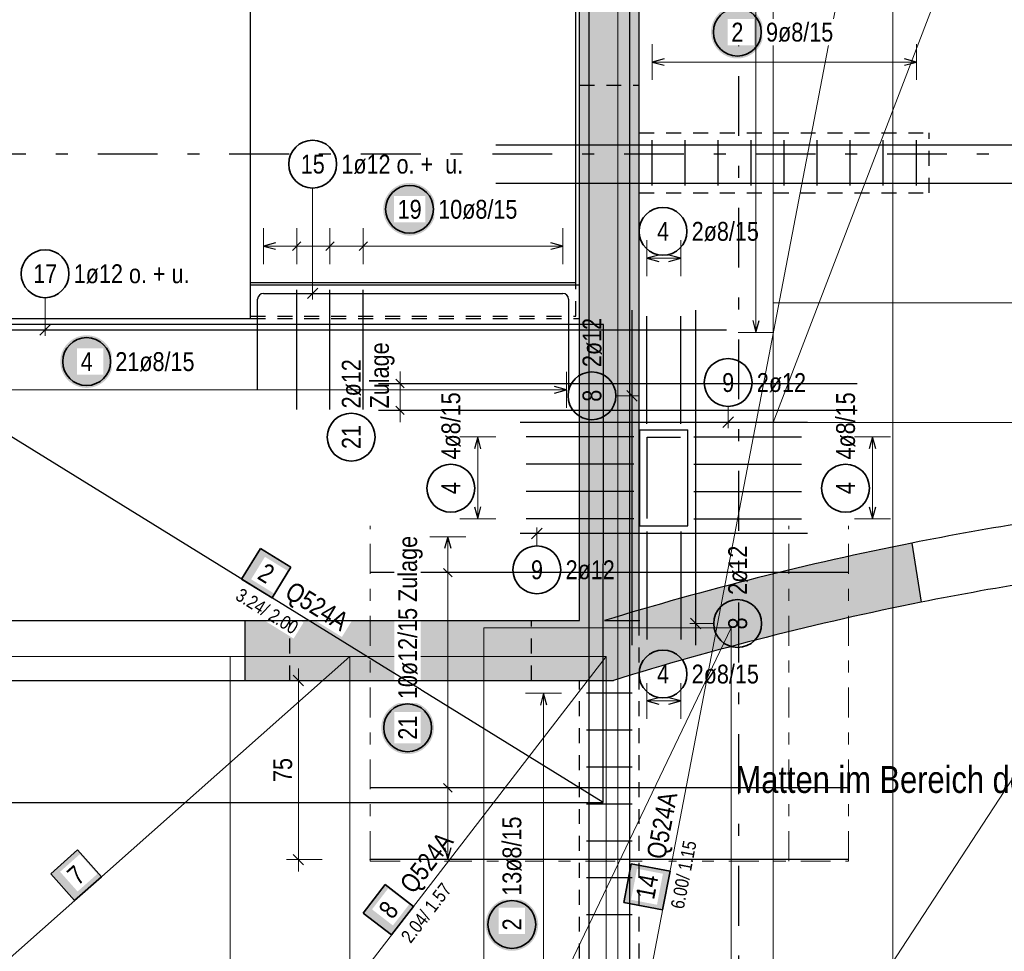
# Model space of a CAD drawing. Header units: millimetres. Extents: x -434 to 93, y -20 to 74.
# Tile 9 of 26: x 17 to 25, y 19 to 27. Entities that reach past the tile are written whole.
import ezdxf

# ---------------------------------------------------------------- set-up
doc = ezdxf.new("R2010")
doc.units = ezdxf.units.MM
for name, pattern in [('DASHDOT', [1, 0.5, -0.25, 0, -0.25]), ('DASHDOTX2', [2, 1, -0.5, 0, -0.5]), ('HIDDEN', [0.375, 0.25, -0.125])]:
    doc.linetypes.add(name, pattern=pattern)
doc.layers.add('Achsen', color=7, linetype='Continuous', lineweight=20)
doc.styles.add('Arial Narrow', font='ARIALN.TTF')
doc.dimstyles.new('Arch_Strakon_dimstyle', dxfattribs={"dimtxt": 15.75, "dimasz": 1, "dimexe": 1.25, "dimexo": 0.0625, "dimgap": 1, "dimtad": 0, "dimdec": 5, "dimzin": 12, "dimdsep": 46, "dimtxsty": 'Arial Narrow', "dimblk": 'Arrowhead_Tick', "dimsah": 1, "dimcen": 0, "dimse1": 1, "dimse2": 1, "dimclrd": 6, "dimclrt": 2, "dimazin": 0, "dimtfac": 1, "dimtdec": 4, "dimtmove": 0, "dimatfit": 3, "dimldrblk": 'NONE', "dimfxl": 1, "dimtvp": 1, "dimtolj": 1, "dimtzin": 0, "dimlwd": 13, "dimarcsym": 2})

# ---------------------------------------------------------------- blocks, each defined once
blk = doc.blocks.new('Arrowhead_Tick')
at = {"color": 0, "linetype": 'Continuous', "lineweight": -2, "ltscale": 0.5}
for p, q in [((0, 20), (0, -10)), ((-1, 0), (0, 0)), ((10, 0), (0, 0))]:
    blk.add_line(p, q, dxfattribs=at)
at = {"color": 2, "linetype": 'Continuous', "lineweight": 35, "ltscale": 0.5}
blk.add_line((4.42, 4.42), (-4.42, -4.42), dxfattribs=at)
blk = doc.blocks.new('*D11')
at = {"color": 6, "linetype": 'Continuous', "lineweight": 13}
blk.add_line((19.5, 19.7441), (19.5, 21.2221), dxfattribs=at)
at = {"layer": 'Defpoints', "color": 0}
for p in [(19.4299, 21.2321), (19.5, 21.2321), (20.0998, 19.7341)]:
    blk.add_point(p, dxfattribs=at)
at = {"color": 6, "lineweight": 13, "xscale": 0.01, "yscale": 0.01, "zscale": 0.01}
for p, rotation in [((19.5, 21.2321), 90), ((19.5, 19.7341), 270)]:
    blk.add_blockref('Arrowhead_Tick', p, dxfattribs=dict(at, rotation=rotation))
at = {"color": 2, "lineweight": 35, "insert": (19.3699, 20.4831), "char_height": 0.1575, "attachment_point": 5, "rotation": 90, "style": 'Arial Narrow'}
blk.add_mtext('\\A1;75', dxfattribs=at)
blk = doc.blocks.new('_None')

msp = doc.modelspace()

# ---------------------------------------------------------------- hatches: boundary and pattern name
at = {"lineweight": 13, "true_color": 0xd7ffd7}
for points in [[(22.349942, 35.386803), (22.349942, 21.732121), (21.849942, 21.732121), (21.849942, 35.386803)], [(24.628067, 22.379249), (24.706826, 21.88511), (24.644847, 21.872648), (24.582898, 21.860034), (24.520981, 21.847269), (24.459095, 21.834352), (24.397241, 21.821283), (24.335419, 21.808064), (24.273629, 21.794693), (24.211873, 21.781171), (24.15015, 21.767498), (24.08846, 21.753674), (24.026804, 21.739699), (23.965183, 21.725573), (23.903596, 21.711297), (23.842045, 21.69687), (23.780529, 21.682292), (23.719049, 21.667564), (23.657605, 21.652685), (23.596198, 21.637657), (23.534828, 21.622478), (23.473495, 21.607148), (23.4122, 21.591669), (23.350942, 21.57604), (23.289724, 21.560261), (23.228544, 21.544332), (23.167403, 21.528254), (23.106302, 21.512026), (23.04524, 21.495649), (22.984219, 21.479122), (22.923238, 21.462446), (22.862299, 21.445621), (22.801401, 21.428646), (22.740544, 21.411523), (22.67973, 21.394251), (22.618958, 21.37683), (22.558229, 21.359261), (22.497543, 21.341543), (22.4369, 21.323676), (22.376302, 21.305662), (22.315748, 21.287499), (22.255238, 21.269187), (22.194773, 21.250728), (22.134354, 21.232121), (22.059164, 21.732121), (22.120996, 21.750968), (22.182875, 21.769663), (22.244799, 21.788207), (22.306768, 21.806598), (22.368782, 21.824837), (22.430841, 21.842924), (22.492944, 21.860858), (22.555091, 21.87864), (22.617282, 21.896269), (22.679515, 21.913746), (22.741791, 21.93107), (22.80411, 21.94824), (22.866471, 21.965258), (22.928873, 21.982123), (22.991316, 21.998835), (23.0538, 22.015393), (23.116325, 22.031798), (23.178889, 22.048049), (23.241493, 22.064147), (23.304137, 22.080091), (23.36682, 22.095881), (23.429541, 22.111518), (23.4923, 22.127), (23.555097, 22.142328), (23.617932, 22.157503), (23.680804, 22.172522), (23.743712, 22.187388), (23.806657, 22.202099), (23.869637, 22.216655), (23.932653, 22.231057), (23.995704, 22.245305), (24.05879, 22.259397), (24.121911, 22.273334), (24.185065, 22.287117), (24.248253, 22.300744), (24.311475, 22.314217), (24.374729, 22.327534), (24.438015, 22.340696), (24.501334, 22.353702), (24.564685, 22.366553)], [(22.059164, 21.732121), (22.134354, 21.232121), (19.054949, 21.232121), (19.054949, 21.732121)]]:
    msp.add_hatch(color=254, dxfattribs=at).paths.add_polyline_path(points)
at = {"lineweight": 25, "true_color": 0xffffff}
for points in [[(23.39023, 26.65), (23.390096, 26.657678), (23.389694, 26.665346), (23.389025, 26.672996), (23.388089, 26.680618), (23.386888, 26.688203), (23.385423, 26.695741), (23.383695, 26.703223), (23.381708, 26.71064), (23.379463, 26.717984), (23.376963, 26.725244), (23.374211, 26.732413), (23.37121, 26.739482), (23.367965, 26.746442), (23.364479, 26.753284), (23.360756, 26.76), (23.356801, 26.766582), (23.352619, 26.773022), (23.348214, 26.779313), (23.343593, 26.785446), (23.33876, 26.791413), (23.333722, 26.797209), (23.328485, 26.802825), (23.323055, 26.808255), (23.317439, 26.813492), (23.311644, 26.81853), (23.305676, 26.823362), (23.299543, 26.827984), (23.293253, 26.832388), (23.286813, 26.836571), (23.28023, 26.840526), (23.273514, 26.844248), (23.266672, 26.847735), (23.259712, 26.85098), (23.252644, 26.85398), (23.245475, 26.856732), (23.238214, 26.859232), (23.230871, 26.861478), (23.223453, 26.863465), (23.215971, 26.865192), (23.208433, 26.866658), (23.200848, 26.867859), (23.193227, 26.868795), (23.185577, 26.869464), (23.177908, 26.869866), (23.17023, 26.87), (23.162552, 26.869866), (23.154884, 26.869464), (23.147234, 26.868795), (23.139612, 26.867859), (23.132028, 26.866658), (23.12449, 26.865192), (23.117008, 26.863465), (23.10959, 26.861478), (23.102247, 26.859232), (23.094986, 26.856732), (23.087817, 26.85398), (23.080748, 26.85098), (23.073789, 26.847735), (23.066947, 26.844248), (23.06023, 26.840526), (23.053648, 26.836571), (23.047208, 26.832388), (23.040918, 26.827984), (23.034785, 26.823362), (23.028817, 26.81853), (23.023022, 26.813492), (23.017406, 26.808255), (23.011976, 26.802825), (23.006739, 26.797209), (23.001701, 26.791413), (22.996868, 26.785446), (22.992247, 26.779313), (22.987842, 26.773022), (22.98366, 26.766582), (22.979705, 26.76), (22.975982, 26.753284), (22.972496, 26.746442), (22.96925, 26.739482), (22.96625, 26.732413), (22.963498, 26.725244), (22.960998, 26.717984), (22.958753, 26.71064), (22.956765, 26.703223), (22.955038, 26.695741), (22.953573, 26.688203), (22.952371, 26.680618), (22.951436, 26.672996), (22.950766, 26.665346), (22.950364, 26.657678), (22.95023, 26.65), (22.950364, 26.642322), (22.950766, 26.634654), (22.951436, 26.627004), (22.952371, 26.619382), (22.953573, 26.611797), (22.955038, 26.604259), (22.956765, 26.596777), (22.958753, 26.58936), (22.960998, 26.582016), (22.963498, 26.574756), (22.96625, 26.567587), (22.96925, 26.560518), (22.972496, 26.553558), (22.975982, 26.546716), (22.979705, 26.54), (22.98366, 26.533418), (22.987842, 26.526978), (22.992247, 26.520687), (22.996868, 26.514554), (23.001701, 26.508587), (23.006739, 26.502791), (23.011976, 26.497175), (23.017406, 26.491745), (23.023022, 26.486508), (23.028817, 26.48147), (23.034785, 26.476638), (23.040918, 26.472016), (23.047208, 26.467612), (23.053648, 26.463429), (23.06023, 26.459474), (23.066947, 26.455752), (23.073789, 26.452265), (23.080748, 26.44902), (23.087817, 26.44602), (23.094986, 26.443268), (23.102247, 26.440768), (23.10959, 26.438522), (23.117008, 26.436535), (23.12449, 26.434808), (23.132028, 26.433342), (23.139612, 26.432141), (23.147234, 26.431205), (23.154884, 26.430536), (23.162552, 26.430134), (23.17023, 26.43), (23.177908, 26.430134), (23.185577, 26.430536), (23.193227, 26.431205), (23.200848, 26.432141), (23.208433, 26.433342), (23.215971, 26.434808), (23.223453, 26.436535), (23.230871, 26.438522), (23.238214, 26.440768), (23.245475, 26.443268), (23.252644, 26.44602), (23.259712, 26.44902), (23.266672, 26.452265), (23.273514, 26.455752), (23.28023, 26.459474), (23.286813, 26.463429), (23.293253, 26.467612), (23.299543, 26.472016), (23.305676, 26.476638), (23.311644, 26.48147), (23.317439, 26.486508), (23.323055, 26.491745), (23.328485, 26.497175), (23.333722, 26.502791), (23.33876, 26.508587), (23.343593, 26.514554), (23.348214, 26.520687), (23.352619, 26.526978), (23.356801, 26.533418), (23.360756, 26.54), (23.364479, 26.546716), (23.367965, 26.553558), (23.37121, 26.560518), (23.374211, 26.567587), (23.376963, 26.574756), (23.379463, 26.582016), (23.381708, 26.58936), (23.383695, 26.596777), (23.385423, 26.604259), (23.386888, 26.611797), (23.388089, 26.619382), (23.389025, 26.627004), (23.389694, 26.634654)], [(20.649317, 25.169507), (20.649183, 25.177185), (20.648781, 25.184853), (20.648112, 25.192503), (20.647176, 25.200125), (20.645975, 25.207709), (20.64451, 25.215247), (20.642782, 25.22273), (20.640795, 25.230147), (20.63855, 25.237491), (20.63605, 25.244751), (20.633298, 25.25192), (20.630297, 25.258989), (20.627052, 25.265948), (20.623566, 25.272791), (20.619843, 25.279507), (20.615888, 25.286089), (20.611706, 25.292529), (20.607301, 25.29882), (20.60268, 25.304952), (20.597847, 25.31092), (20.592809, 25.316716), (20.587572, 25.322332), (20.582142, 25.327762), (20.576526, 25.332999), (20.570731, 25.338037), (20.564763, 25.342869), (20.55863, 25.347491), (20.55234, 25.351895), (20.5459, 25.356077), (20.539317, 25.360032), (20.532601, 25.363755), (20.525759, 25.367241), (20.518799, 25.370487), (20.511731, 25.373487), (20.504562, 25.376239), (20.497301, 25.378739), (20.489958, 25.380984), (20.48254, 25.382972), (20.475058, 25.384699), (20.46752, 25.386164), (20.459935, 25.387366), (20.452314, 25.388302), (20.444664, 25.388971), (20.436995, 25.389373), (20.429317, 25.389507), (20.421639, 25.389373), (20.413971, 25.388971), (20.406321, 25.388302), (20.398699, 25.387366), (20.391115, 25.386164), (20.383577, 25.384699), (20.376094, 25.382972), (20.368677, 25.380984), (20.361334, 25.378739), (20.354073, 25.376239), (20.346904, 25.373487), (20.339835, 25.370487), (20.332876, 25.367241), (20.326034, 25.363755), (20.319317, 25.360032), (20.312735, 25.356077), (20.306295, 25.351895), (20.300005, 25.347491), (20.293872, 25.342869), (20.287904, 25.338037), (20.282109, 25.332999), (20.276492, 25.327762), (20.271063, 25.322332), (20.265825, 25.316716), (20.260788, 25.31092), (20.255955, 25.304952), (20.251334, 25.29882), (20.246929, 25.292529), (20.242747, 25.286089), (20.238792, 25.279507), (20.235069, 25.272791), (20.231583, 25.265948), (20.228337, 25.258989), (20.225337, 25.25192), (20.222585, 25.244751), (20.220085, 25.237491), (20.21784, 25.230147), (20.215852, 25.22273), (20.214125, 25.215247), (20.21266, 25.207709), (20.211458, 25.200125), (20.210522, 25.192503), (20.209853, 25.184853), (20.209451, 25.177185), (20.209317, 25.169507), (20.209451, 25.161829), (20.209853, 25.15416), (20.210522, 25.146511), (20.211458, 25.138889), (20.21266, 25.131304), (20.214125, 25.123766), (20.215852, 25.116284), (20.21784, 25.108867), (20.220085, 25.101523), (20.222585, 25.094262), (20.225337, 25.087093), (20.228337, 25.080025), (20.231583, 25.073065), (20.235069, 25.066223), (20.238792, 25.059507), (20.242747, 25.052925), (20.246929, 25.046484), (20.251334, 25.040194), (20.255955, 25.034061), (20.260788, 25.028093), (20.265825, 25.022298), (20.271063, 25.016682), (20.276492, 25.011252), (20.282109, 25.006015), (20.287904, 25.000977), (20.293872, 24.996144), (20.300005, 24.991523), (20.306295, 24.987119), (20.312735, 24.982936), (20.319317, 24.978981), (20.326034, 24.975258), (20.332876, 24.971772), (20.339835, 24.968527), (20.346904, 24.965526), (20.354073, 24.962774), (20.361334, 24.960274), (20.368677, 24.958029), (20.376094, 24.956042), (20.383577, 24.954314), (20.391115, 24.952849), (20.398699, 24.951648), (20.406321, 24.950712), (20.413971, 24.950043), (20.421639, 24.949641), (20.429317, 24.949507), (20.436995, 24.949641), (20.444664, 24.950043), (20.452314, 24.950712), (20.459935, 24.951648), (20.46752, 24.952849), (20.475058, 24.954314), (20.48254, 24.956042), (20.489958, 24.958029), (20.497301, 24.960274), (20.504562, 24.962774), (20.511731, 24.965526), (20.518799, 24.968527), (20.525759, 24.971772), (20.532601, 24.975258), (20.539317, 24.978981), (20.5459, 24.982936), (20.55234, 24.987119), (20.55863, 24.991523), (20.564763, 24.996144), (20.570731, 25.000977), (20.576526, 25.006015), (20.582142, 25.011252), (20.587572, 25.016682), (20.592809, 25.022298), (20.597847, 25.028093), (20.60268, 25.034061), (20.607301, 25.040194), (20.611706, 25.046484), (20.615888, 25.052925), (20.619843, 25.059507), (20.623566, 25.066223), (20.627052, 25.073065), (20.630297, 25.080025), (20.633298, 25.087093), (20.63605, 25.094262), (20.63855, 25.101523), (20.640795, 25.108867), (20.642782, 25.116284), (20.64451, 25.123766), (20.645975, 25.131304), (20.647176, 25.138889), (20.648112, 25.146511), (20.648781, 25.15416)], [(17.949898, 23.896447), (17.949764, 23.904124), (17.949362, 23.911793), (17.948693, 23.919443), (17.947757, 23.927065), (17.946556, 23.934649), (17.94509, 23.942187), (17.943363, 23.949669), (17.941375, 23.957087), (17.93913, 23.96443), (17.93663, 23.971691), (17.933878, 23.97886), (17.930878, 23.985929), (17.927633, 23.992888), (17.924146, 23.99973), (17.920423, 24.006447), (17.916468, 24.013029), (17.912286, 24.019469), (17.907882, 24.025759), (17.90326, 24.031892), (17.898428, 24.03786), (17.89339, 24.043655), (17.888153, 24.049271), (17.882723, 24.054701), (17.877107, 24.059938), (17.871311, 24.064976), (17.865343, 24.069809), (17.859211, 24.07443), (17.85292, 24.078835), (17.84648, 24.083017), (17.839898, 24.086972), (17.833182, 24.090695), (17.82634, 24.094181), (17.81938, 24.097427), (17.812311, 24.100427), (17.805142, 24.103179), (17.797882, 24.105679), (17.790538, 24.107924), (17.783121, 24.109912), (17.775638, 24.111639), (17.7681, 24.113104), (17.760516, 24.114305), (17.752894, 24.115241), (17.745244, 24.115911), (17.737576, 24.116312), (17.729898, 24.116447), (17.72222, 24.116312), (17.714551, 24.115911), (17.706902, 24.115241), (17.69928, 24.114305), (17.691695, 24.113104), (17.684157, 24.111639), (17.676675, 24.109912), (17.669258, 24.107924), (17.661914, 24.105679), (17.654653, 24.103179), (17.647484, 24.100427), (17.640416, 24.097427), (17.633456, 24.094181), (17.626614, 24.090695), (17.619898, 24.086972), (17.613316, 24.083017), (17.606875, 24.078835), (17.600585, 24.07443), (17.594452, 24.069809), (17.588485, 24.064976), (17.582689, 24.059938), (17.577073, 24.054701), (17.571643, 24.049271), (17.566406, 24.043655), (17.561368, 24.03786), (17.556535, 24.031892), (17.551914, 24.025759), (17.54751, 24.019469), (17.543327, 24.013029), (17.539372, 24.006447), (17.535649, 23.99973), (17.532163, 23.992888), (17.528918, 23.985929), (17.525917, 23.97886), (17.523165, 23.971691), (17.520665, 23.96443), (17.51842, 23.957087), (17.516433, 23.949669), (17.514705, 23.942187), (17.51324, 23.934649), (17.512039, 23.927065), (17.511103, 23.919443), (17.510434, 23.911793), (17.510032, 23.904124), (17.509898, 23.896447), (17.510032, 23.888769), (17.510434, 23.8811), (17.511103, 23.87345), (17.512039, 23.865828), (17.51324, 23.858244), (17.514705, 23.850706), (17.516433, 23.843224), (17.51842, 23.835806), (17.520665, 23.828463), (17.523165, 23.821202), (17.525917, 23.814033), (17.528918, 23.806964), (17.532163, 23.800005), (17.535649, 23.793163), (17.539372, 23.786447), (17.543327, 23.779864), (17.54751, 23.773424), (17.551914, 23.767134), (17.556535, 23.761001), (17.561368, 23.755033), (17.566406, 23.749238), (17.571643, 23.743622), (17.577073, 23.738192), (17.582689, 23.732955), (17.588485, 23.727917), (17.594452, 23.723084), (17.600585, 23.718463), (17.606875, 23.714058), (17.613316, 23.709876), (17.619898, 23.705921), (17.626614, 23.702198), (17.633456, 23.698712), (17.640416, 23.695467), (17.647484, 23.692466), (17.654653, 23.689714), (17.661914, 23.687214), (17.669258, 23.684969), (17.676675, 23.682981), (17.684157, 23.681254), (17.691695, 23.679789), (17.69928, 23.678588), (17.706902, 23.677652), (17.714551, 23.676982), (17.72222, 23.676581), (17.729898, 23.676447), (17.737576, 23.676581), (17.745244, 23.676982), (17.752894, 23.677652), (17.760516, 23.678588), (17.7681, 23.679789), (17.775638, 23.681254), (17.783121, 23.682981), (17.790538, 23.684969), (17.797882, 23.687214), (17.805142, 23.689714), (17.812311, 23.692466), (17.81938, 23.695467), (17.82634, 23.698712), (17.833182, 23.702198), (17.839898, 23.705921), (17.84648, 23.709876), (17.85292, 23.714058), (17.859211, 23.718463), (17.865343, 23.723084), (17.871311, 23.727917), (17.877107, 23.732955), (17.882723, 23.738192), (17.888153, 23.743622), (17.89339, 23.749238), (17.898428, 23.755033), (17.90326, 23.761001), (17.907882, 23.767134), (17.912286, 23.773424), (17.916468, 23.779864), (17.920423, 23.786447), (17.924146, 23.793163), (17.927633, 23.800005), (17.930878, 23.806964), (17.933878, 23.814033), (17.93663, 23.821202), (17.93913, 23.828463), (17.941375, 23.835806), (17.943363, 23.843224), (17.94509, 23.850706), (17.946556, 23.858244), (17.947757, 23.865828), (17.948693, 23.87345), (17.949362, 23.8811)], [(20.633643, 20.835699), (20.633509, 20.843377), (20.633108, 20.851045), (20.632438, 20.858695), (20.631502, 20.866317), (20.630301, 20.873901), (20.628836, 20.881439), (20.627108, 20.888922), (20.625121, 20.896339), (20.622876, 20.903682), (20.620376, 20.910943), (20.617624, 20.918112), (20.614623, 20.925181), (20.611378, 20.93214), (20.607892, 20.938982), (20.604169, 20.945699), (20.600214, 20.952281), (20.596032, 20.958721), (20.591627, 20.965012), (20.587006, 20.971144), (20.582173, 20.977112), (20.577135, 20.982907), (20.571898, 20.988524), (20.566468, 20.993954), (20.560852, 20.999191), (20.555057, 21.004229), (20.549089, 21.009061), (20.542956, 21.013682), (20.536666, 21.018087), (20.530226, 21.022269), (20.523643, 21.026224), (20.516927, 21.029947), (20.510085, 21.033433), (20.503125, 21.036679), (20.496057, 21.039679), (20.488888, 21.042431), (20.481627, 21.044931), (20.474284, 21.047176), (20.466866, 21.049164), (20.459384, 21.050891), (20.451846, 21.052356), (20.444262, 21.053558), (20.43664, 21.054494), (20.42899, 21.055163), (20.421321, 21.055565), (20.413643, 21.055699), (20.405966, 21.055565), (20.398297, 21.055163), (20.390647, 21.054494), (20.383025, 21.053558), (20.375441, 21.052356), (20.367903, 21.050891), (20.360421, 21.049164), (20.353003, 21.047176), (20.34566, 21.044931), (20.338399, 21.042431), (20.33123, 21.039679), (20.324161, 21.036679), (20.317202, 21.033433), (20.31036, 21.029947), (20.303643, 21.026224), (20.297061, 21.022269), (20.290621, 21.018087), (20.284331, 21.013682), (20.278198, 21.009061), (20.27223, 21.004229), (20.266435, 20.999191), (20.260819, 20.993954), (20.255389, 20.988524), (20.250152, 20.982907), (20.245114, 20.977112), (20.240281, 20.971144), (20.23566, 20.965012), (20.231255, 20.958721), (20.227073, 20.952281), (20.223118, 20.945699), (20.219395, 20.938982), (20.215909, 20.93214), (20.212663, 20.925181), (20.209663, 20.918112), (20.206911, 20.910943), (20.204411, 20.903682), (20.202166, 20.896339), (20.200178, 20.888922), (20.198451, 20.881439), (20.196986, 20.873901), (20.195784, 20.866317), (20.194849, 20.858695), (20.194179, 20.851045), (20.193777, 20.843377), (20.193643, 20.835699), (20.193777, 20.828021), (20.194179, 20.820352), (20.194849, 20.812702), (20.195784, 20.805081), (20.196986, 20.797496), (20.198451, 20.789958), (20.200178, 20.782476), (20.202166, 20.775059), (20.204411, 20.767715), (20.206911, 20.760454), (20.209663, 20.753285), (20.212663, 20.746217), (20.215909, 20.739257), (20.219395, 20.732415), (20.223118, 20.725699), (20.227073, 20.719117), (20.231255, 20.712676), (20.23566, 20.706386), (20.240281, 20.700253), (20.245114, 20.694285), (20.250152, 20.68849), (20.255389, 20.682874), (20.260819, 20.677444), (20.266435, 20.672207), (20.27223, 20.667169), (20.278198, 20.662336), (20.284331, 20.657715), (20.290621, 20.65331), (20.297061, 20.649128), (20.303643, 20.645173), (20.31036, 20.64145), (20.317202, 20.637964), (20.324161, 20.634719), (20.33123, 20.631718), (20.338399, 20.628966), (20.34566, 20.626466), (20.353003, 20.624221), (20.360421, 20.622234), (20.367903, 20.620506), (20.375441, 20.619041), (20.383025, 20.61784), (20.390647, 20.616904), (20.398297, 20.616235), (20.405966, 20.615833), (20.413643, 20.615699), (20.421321, 20.615833), (20.42899, 20.616235), (20.43664, 20.616904), (20.444262, 20.61784), (20.451846, 20.619041), (20.459384, 20.620506), (20.466866, 20.622234), (20.474284, 20.624221), (20.481627, 20.626466), (20.488888, 20.628966), (20.496057, 20.631718), (20.503125, 20.634719), (20.510085, 20.637964), (20.516927, 20.64145), (20.523643, 20.645173), (20.530226, 20.649128), (20.536666, 20.65331), (20.542956, 20.657715), (20.549089, 20.662336), (20.555057, 20.667169), (20.560852, 20.672207), (20.566468, 20.677444), (20.571898, 20.682874), (20.577135, 20.68849), (20.582173, 20.694285), (20.587006, 20.700253), (20.591627, 20.706386), (20.596032, 20.712676), (20.600214, 20.719117), (20.604169, 20.725699), (20.607892, 20.732415), (20.611378, 20.739257), (20.614623, 20.746217), (20.617624, 20.753285), (20.620376, 20.760454), (20.622876, 20.767715), (20.625121, 20.775059), (20.627108, 20.782476), (20.628836, 20.789958), (20.630301, 20.797496), (20.631502, 20.805081), (20.632438, 20.812702), (20.633108, 20.820352)], [(21.50516, 19.192201), (21.505026, 19.199879), (21.504624, 19.207548), (21.503955, 19.215198), (21.503019, 19.222819), (21.501818, 19.230404), (21.500352, 19.237942), (21.498625, 19.245424), (21.496637, 19.252842), (21.494392, 19.260185), (21.491892, 19.267446), (21.48914, 19.274615), (21.48614, 19.281683), (21.482895, 19.288643), (21.479408, 19.295485), (21.475685, 19.302201), (21.47173, 19.308784), (21.467548, 19.315224), (21.463144, 19.321514), (21.458522, 19.327647), (21.45369, 19.333615), (21.448652, 19.33941), (21.443415, 19.345026), (21.437985, 19.350456), (21.432369, 19.355693), (21.426573, 19.360731), (21.420605, 19.365564), (21.414473, 19.370185), (21.408182, 19.37459), (21.401742, 19.378772), (21.39516, 19.382727), (21.388444, 19.38645), (21.381601, 19.389936), (21.374642, 19.393181), (21.367573, 19.396182), (21.360404, 19.398934), (21.353144, 19.401434), (21.3458, 19.403679), (21.338383, 19.405666), (21.3309, 19.407394), (21.323362, 19.408859), (21.315778, 19.41006), (21.308156, 19.410996), (21.300506, 19.411665), (21.292838, 19.412067), (21.28516, 19.412201), (21.277482, 19.412067), (21.269813, 19.411665), (21.262164, 19.410996), (21.254542, 19.41006), (21.246957, 19.408859), (21.239419, 19.407394), (21.231937, 19.405666), (21.22452, 19.403679), (21.217176, 19.401434), (21.209915, 19.398934), (21.202746, 19.396182), (21.195678, 19.393181), (21.188718, 19.389936), (21.181876, 19.38645), (21.17516, 19.382727), (21.168578, 19.378772), (21.162137, 19.37459), (21.155847, 19.370185), (21.149714, 19.365564), (21.143747, 19.360731), (21.137951, 19.355693), (21.132335, 19.350456), (21.126905, 19.345026), (21.121668, 19.33941), (21.11663, 19.333615), (21.111797, 19.327647), (21.107176, 19.321514), (21.102772, 19.315224), (21.098589, 19.308784), (21.094634, 19.302201), (21.090911, 19.295485), (21.087425, 19.288643), (21.08418, 19.281683), (21.081179, 19.274615), (21.078427, 19.267446), (21.075927, 19.260185), (21.073682, 19.252842), (21.071695, 19.245424), (21.069967, 19.237942), (21.068502, 19.230404), (21.067301, 19.222819), (21.066365, 19.215198), (21.065696, 19.207548), (21.065294, 19.199879), (21.06516, 19.192201), (21.065294, 19.184523), (21.065696, 19.176855), (21.066365, 19.169205), (21.067301, 19.161583), (21.068502, 19.153999), (21.069967, 19.146461), (21.071695, 19.138978), (21.073682, 19.131561), (21.075927, 19.124218), (21.078427, 19.116957), (21.081179, 19.109788), (21.08418, 19.102719), (21.087425, 19.09576), (21.090911, 19.088918), (21.094634, 19.082201), (21.098589, 19.075619), (21.102772, 19.069179), (21.107176, 19.062889), (21.111797, 19.056756), (21.11663, 19.050788), (21.121668, 19.044993), (21.126905, 19.039376), (21.132335, 19.033947), (21.137951, 19.028709), (21.143747, 19.023672), (21.149714, 19.018839), (21.155847, 19.014218), (21.162137, 19.009813), (21.168578, 19.005631), (21.17516, 19.001676), (21.181876, 18.997953), (21.188718, 18.994467), (21.195678, 18.991221), (21.202746, 18.988221), (21.209915, 18.985469), (21.217176, 18.982969), (21.22452, 18.980724), (21.231937, 18.978736), (21.239419, 18.977009), (21.246957, 18.975544), (21.254542, 18.974342), (21.262164, 18.973406), (21.269813, 18.972737), (21.277482, 18.972335), (21.28516, 18.972201), (21.292838, 18.972335), (21.300506, 18.972737), (21.308156, 18.973406), (21.315778, 18.974342), (21.323362, 18.975544), (21.3309, 18.977009), (21.338383, 18.978736), (21.3458, 18.980724), (21.353144, 18.982969), (21.360404, 18.985469), (21.367573, 18.988221), (21.374642, 18.991221), (21.381601, 18.994467), (21.388444, 18.997953), (21.39516, 19.001676), (21.401742, 19.005631), (21.408182, 19.009813), (21.414473, 19.014218), (21.420605, 19.018839), (21.426573, 19.023672), (21.432369, 19.028709), (21.437985, 19.033947), (21.443415, 19.039376), (21.448652, 19.044993), (21.45369, 19.050788), (21.458522, 19.056756), (21.463144, 19.062889), (21.467548, 19.069179), (21.47173, 19.075619), (21.475685, 19.082201), (21.479408, 19.088918), (21.482895, 19.09576), (21.48614, 19.102719), (21.48914, 19.109788), (21.491892, 19.116957), (21.494392, 19.124218), (21.496637, 19.131561), (21.498625, 19.138978), (21.500352, 19.146461), (21.501818, 19.153999), (21.503019, 19.161583), (21.503955, 19.169205), (21.504624, 19.176855)]]:
    msp.add_hatch(color=7, dxfattribs=at).paths.add_polyline_path(points)
at = {"lineweight": 35, "true_color": 0xffffff}
for points in [[(17.654508, 19.81573), (17.430065, 19.616669), (17.629126, 19.392226), (17.853569, 19.591287)], [(20.225702, 19.525517), (20.042535, 19.287925), (20.280127, 19.104758), (20.463294, 19.342351)]]:
    msp.add_hatch(color=7, dxfattribs=at).paths.add_polyline_path(points)
at = {"lineweight": 18, "true_color": 0xffffff}
msp.add_hatch(color=7, dxfattribs=at).paths.add_polyline_path([(22.283828, 19.699377), (22.221709, 19.375276), (22.54581, 19.313157), (22.607929, 19.637258)])
at = {"layer": 'Achsen', "lineweight": 25, "true_color": 0xffffff}
msp.add_hatch(color=7, dxfattribs=at).paths.add_polyline_path([(19.438374, 22.177034), (19.183105, 22.334634), (19.025506, 22.079364), (19.280775, 21.921765)])

# ---------------------------------------------------------------- linework, layer by layer
at = {"color": 3, "linetype": 'Continuous', "lineweight": 25}
for p, q in [((22.268893, 35.768611), (22.268893, 16.87836)), ((21.849841, 21.732121), (21.849841, 35.386803)), ((22.349942, 21.732121), (22.349942, 35.386803)), ((19.099841, 24.556602), (19.099841, 29.155618)), ((21.819841, 24.556602), (21.819841, 29.155618)), ((19.099841, 24.556602), (21.819841, 24.556602)), ((19.099841, 24.536602), (19.099841, 24.556602)), ((19.099841, 24.536602), (21.849942, 24.536602)), ((19.099841, 24.256602), (19.099841, 24.536602)), ((21.819841, 24.536602), (21.819841, 24.556602)), ((15.779942, 24.256602), (19.099841, 24.256602)), ((22.355753, 23.32508), (22.755753, 23.32508)), ((22.355753, 22.52508), (22.355753, 23.32508)), ((22.755753, 22.52508), (22.755753, 23.32508)), ((22.355753, 22.52508), (22.755753, 22.52508)), ((24.628067, 22.379249), (24.706826, 21.88511)), ((22.059164, 21.732121), (22.349942, 21.732121)), ((16.424949, 21.232121), (19.054949, 21.232121))]:
    msp.add_line(p, q, dxfattribs=at)
at = {"color": 3, "linetype": 'Continuous', "lineweight": 25, "ltscale": 0.5}
for p, q in [((21.929841, 35.626602), (21.929841, 17.232325)), ((22.557942, 26.426795), (22.457942, 26.4)), ((24.666861, 26.4), (24.566861, 26.426795)), ((22.457942, 26.4), (22.557942, 26.373205)), ((24.566861, 26.373205), (24.666861, 26.4)), ((21.149942, 25.707427), (34.649751, 25.707427)), ((21.149942, 25.707427), (34.649751, 25.707427)), ((22.457942, 25.367446), (22.457942, 25.747427)), ((22.734057, 25.367446), (22.734057, 25.747427)), ((23.010172, 25.367446), (23.010172, 25.747427)), ((23.286287, 25.367446), (23.286287, 25.747427)), ((23.562402, 25.367446), (23.562402, 25.747427)), ((23.838516, 25.367446), (23.838516, 25.747427)), ((24.114631, 25.367446), (24.114631, 25.747427)), ((24.390746, 25.367446), (24.390746, 25.747427)), ((24.666861, 25.367446), (24.666861, 25.747427)), ((21.149942, 25.387427), (34.649751, 25.387427)), ((21.149942, 25.387427), (34.649751, 25.387427)), ((19.307841, 24.888443), (19.207841, 24.861649)), ((19.207841, 24.861649), (19.307841, 24.834854)), ((19.521419, 24.897004), (19.450708, 24.826293)), ((19.799641, 24.897004), (19.72893, 24.826293)), ((20.077863, 24.897004), (20.007152, 24.826293)), ((21.711839, 24.861649), (21.611839, 24.888443)), ((21.611839, 24.834854), (21.711839, 24.861649)), ((22.513753, 24.786895), (22.413753, 24.7601)), ((22.697753, 24.7601), (22.597753, 24.786895)), ((22.413753, 24.7601), (22.513753, 24.733305)), ((22.597753, 24.733305), (22.697753, 24.7601)), ((19.207841, 24.466602), (21.711841, 24.466602)), ((19.486063, 23.496602), (19.486063, 24.496602)), ((19.575249, 24.422408), (19.663638, 24.510796)), ((19.764285, 23.496602), (19.764285, 24.496602)), ((20.042507, 23.496602), (20.042507, 24.496602)), ((19.159841, 23.666602), (19.159841, 24.418602)), ((21.759841, 24.418602), (21.759841, 23.666602)), ((22.289753, 23.32508), (22.289753, 24.32508)), ((22.821753, 24.32508), (22.821753, 23.32508)), ((17.33813, 24.117292), (17.426519, 24.205681)), ((22.413753, 23.37508), (22.413753, 24.27508)), ((22.697753, 23.37508), (22.697753, 24.27508)), ((23.299069, 24.240129), (23.325864, 24.140129)), ((23.325864, 24.140129), (23.352659, 24.240129)), ((15.280741, 24.161487), (23.080741, 24.161487)), ((20.171001, 23.713666), (24.171001, 23.713666)), ((20.314645, 23.749021), (20.385355, 23.67831)), ((21.641919, 23.633905), (21.74192, 23.660696)), ((21.74192, 23.660696), (21.641922, 23.687495)), ((22.333947, 23.566212), (22.245559, 23.6546)), ((20.171001, 23.489296), (24.171001, 23.489296)), ((20.314645, 23.524651), (20.385355, 23.453941)), ((21.355753, 23.39108), (22.355753, 23.39108)), ((22.355753, 23.39108), (22.755753, 23.39108)), ((22.755753, 23.39108), (23.755753, 23.39108)), ((23.049024, 23.346886), (23.137412, 23.435274)), ((22.289753, 22.52508), (22.289753, 23.32508)), ((22.821753, 23.32508), (22.821753, 22.52508)), ((20.999877, 23.26708), (20.973082, 23.16708)), ((21.026672, 23.16708), (20.999877, 23.26708)), ((22.305753, 23.26708), (21.405753, 23.26708)), ((22.805753, 23.26708), (23.705753, 23.26708)), ((24.299877, 23.26708), (24.273082, 23.16708)), ((24.326672, 23.16708), (24.299877, 23.26708)), ((22.305753, 23.03908), (21.405753, 23.03908)), ((22.805753, 23.03908), (23.705753, 23.03908)), ((22.305753, 22.81108), (21.405753, 22.81108)), ((22.805753, 22.811081), (23.705753, 22.811081)), ((20.973082, 22.68308), (20.999877, 22.58308)), ((20.999877, 22.58308), (21.026672, 22.68308)), ((24.273082, 22.683081), (24.299877, 22.583081)), ((24.299877, 22.583081), (24.326672, 22.683081)), ((22.305753, 22.58308), (21.405753, 22.58308)), ((22.805753, 22.583081), (23.705753, 22.583081)), ((21.538564, 22.503274), (21.450176, 22.414886)), ((22.289753, 21.52508), (22.289753, 22.52508)), ((22.413753, 22.47508), (22.413753, 21.57508)), ((22.697753, 22.47508), (22.697753, 21.57508)), ((22.821753, 22.52508), (22.821753, 21.52508)), ((20.75, 22.433078), (20.723205, 22.333078)), ((20.776795, 22.333078), (20.75, 22.433078)), ((22.355753, 22.45908), (21.355753, 22.45908)), ((22.755753, 22.45908), (22.355753, 22.45908)), ((23.755753, 22.45908), (22.755753, 22.45908)), ((20.714645, 22.16855), (20.785355, 22.097839)), ((24.099841, 22.133194), (20.099841, 22.133194)), ((22.777559, 21.751573), (22.865947, 21.663185)), ((21.55, 21.124119), (21.523205, 21.024119)), ((21.576795, 21.024119), (21.55, 21.124119)), ((22.289823, 21.124119), (21.909841, 21.124119)), ((22.513753, 21.086895), (22.413753, 21.0601)), ((22.697753, 21.0601), (22.597753, 21.086895)), ((22.413753, 21.0601), (22.513753, 21.033305)), ((22.597753, 21.033305), (22.697753, 21.0601)), ((22.289823, 20.815469), (21.909841, 20.815469)), ((22.289823, 20.50682), (21.909841, 20.50682)), ((20.714645, 20.369245), (20.785355, 20.298534)), ((22.289823, 20.19817), (21.909841, 20.19817)), ((22.289823, 19.88952), (21.909841, 19.88952)), ((22.289823, 19.272221), (21.909841, 19.272221))]:
    msp.add_line(p, q, dxfattribs=at)
at = {"color": 7, "linetype": 'Continuous', "lineweight": 18, "ltscale": 0.5}
for p, q in [((23.469944, 35.386799), (23.469944, 23.3868)), ((23.469944, 23.3868), (28.069941, 35.386799)), ((22.169945, 29.35212), (22.169945, 17.352121)), ((24.469942, 29.35212), (22.169945, 17.352121)), ((24.469942, 17.352121), (24.469942, 29.35212)), ((23.469944, 24.386799), (23.469944, 17.352121)), ((28.069942, 24.386799), (23.469944, 24.386799)), ((23.469944, 24.386799), (23.469944, 24.386799)), ((23.469944, 17.352121), (28.069942, 24.386799)), ((23.469944, 23.3868), (28.069941, 23.3868)), ((21.049944, 21.672121), (21.049944, 17.352123)), ((23.119922, 21.672121), (21.049944, 21.672121)), ((21.049944, 21.672121), (21.049944, 21.672121)), ((23.119922, 17.352123), (23.119922, 21.672121)), ((19.929126, 21.432121), (15.329127, 21.432121)), ((19.929126, 21.432121), (15.329127, 17.352331)), ((18.929128, 21.432119), (18.929128, 17.352325)), ((22.074354, 21.432119), (18.929128, 21.432119)), ((18.929128, 21.432119), (18.929128, 21.432119)), ((18.929128, 17.352325), (22.074354, 21.432119)), ((19.929126, 17.352331), (19.929126, 21.432121)), ((22.074354, 17.352325), (22.074354, 21.432119))]:
    msp.add_line(p, q, dxfattribs=at)
at = {"color": 5, "linetype": 'Continuous', "lineweight": 18, "ltscale": 0.5}
for p, q in [((23.325864, 24.140129), (23.325864, 35.290199)), ((22.457942, 26.55), (22.457942, 26.25)), ((24.666861, 26.25), (24.666861, 26.55)), ((22.457942, 26.4), (24.666861, 26.4)), ((19.619443, 25.346819), (19.619443, 24.416602)), ((19.207841, 25.011649), (19.207841, 24.711649)), ((19.486063, 25.011649), (19.486063, 24.711649)), ((19.764285, 25.011649), (19.764285, 24.711649)), ((20.042507, 25.011649), (20.042507, 24.711649)), ((21.711839, 24.711649), (21.711839, 25.011649)), ((19.207841, 24.861649), (21.711839, 24.861649)), ((22.413753, 24.9101), (22.413753, 24.6101)), ((22.697753, 24.6101), (22.697753, 24.9101)), ((22.413753, 24.7601), (22.697753, 24.7601)), ((17.382324, 24.430688), (17.382324, 24.111487)), ((23.175864, 24.140129), (23.475864, 24.140129)), ((20.35, 23.389296), (20.35, 23.813666)), ((21.741914, 23.510696), (21.741927, 23.810696)), ((20.2, 23.713666), (20.5, 23.713666)), ((21.74192, 23.660696), (15.887919, 23.660961)), ((22.154475, 23.610406), (22.339753, 23.610406)), ((20.2, 23.489296), (20.5, 23.489296)), ((23.093218, 23.521534), (23.093218, 23.34108)), ((21.149877, 23.26708), (20.849877, 23.26708)), ((20.999877, 22.58308), (20.999877, 23.26708)), ((24.449877, 23.26708), (24.149877, 23.26708)), ((24.299877, 23.26708), (24.299877, 22.583081)), ((20.849877, 22.58308), (21.149877, 22.58308)), ((24.149877, 22.583081), (24.449877, 22.583081)), ((21.49437, 22.356443), (21.49437, 22.50908)), ((20.9, 22.433078), (20.6, 22.433078)), ((20.6, 22.133194), (20.9, 22.133194)), ((22.972821, 21.707379), (22.771753, 21.707379)), ((22.413753, 21.2101), (22.413753, 20.9101)), ((22.697753, 20.9101), (22.697753, 21.2101)), ((21.7, 21.124119), (21.4, 21.124119)), ((21.55, 17.420322), (21.55, 21.124119)), ((22.697753, 21.0601), (22.413753, 21.0601)), ((20.6, 20.33389), (20.9, 20.33389))]:
    msp.add_line(p, q, dxfattribs=at)
at = {"color": 3, "linetype": 'HIDDEN', "lineweight": 25, "ltscale": 0.5}
for p, q in [((21.849942, 26.207427), (22.349942, 26.207427)), ((22.349942, 25.807427), (24.774862, 25.807427)), ((24.774862, 25.307427), (24.774862, 25.807427)), ((22.349942, 25.307427), (24.774862, 25.307427)), ((21.819841, 24.276602), (21.819841, 24.536602)), ((19.099841, 24.276602), (21.819841, 24.276602)), ((19.099841, 24.256602), (21.849942, 24.256602)), ((21.449942, 21.232121), (21.449942, 21.732121)), ((21.849841, 17.332121), (21.849841, 21.232121))]:
    msp.add_line(p, q, dxfattribs=at)
at = {"color": 9, "linetype": 'Continuous', "lineweight": 0, "ltscale": 0.5}
for p, q in [((22.349942, 25.387427), (21.149942, 25.387427)), ((33.449751, 25.387427), (22.349942, 25.387427))]:
    msp.add_line(p, q, dxfattribs=at)
at = {"color": 9, "linetype": 'DASHDOT', "lineweight": 0, "ltscale": 0.5}
for p, q in [((20.099841, 19.722121), (20.099841, 22.52508)), ((23.599841, 19.722121), (23.599841, 22.52508)), ((24.099841, 19.722121), (24.099841, 22.52508)), ((20.099841, 19.722121), (24.099841, 19.722121))]:
    msp.add_line(p, q, dxfattribs=at)
at = {"color": 2, "linetype": 'Continuous', "lineweight": 35, "ltscale": 0.5}
for p, q in [((17.654508, 19.81573), (17.430065, 19.616669)), ((17.853569, 19.591287), (17.654508, 19.81573)), ((22.283828, 19.699377), (22.221709, 19.375276)), ((22.607929, 19.637258), (22.283828, 19.699377)), ((17.430065, 19.616669), (17.629126, 19.392226)), ((22.54581, 19.313157), (22.607929, 19.637258)), ((17.629126, 19.392226), (17.853569, 19.591287)), ((20.225702, 19.525517), (20.042535, 19.287925)), ((20.463294, 19.342351), (20.225702, 19.525517)), ((22.221709, 19.375276), (22.54581, 19.313157)), ((20.042535, 19.287925), (20.280127, 19.104758)), ((20.280127, 19.104758), (20.463294, 19.342351))]:
    msp.add_line(p, q, dxfattribs=at)
for centre in [(23.17023, 26.65), (19.619443, 25.546819), (20.429317, 25.169507), (22.548565, 24.9851), (17.382324, 24.630688), (17.729898, 23.896447), (23.093218, 23.721534), (21.954475, 23.610406), (19.941978, 23.265147), (20.774877, 22.837893), (24.074877, 22.837893), (21.49437, 22.156443), (23.172821, 21.707379), (22.548566, 21.2851), (20.413643, 20.835699), (21.28516, 19.192201)]:
    msp.add_circle(centre, 0.2, dxfattribs=at)
at = {"color": 9, "linetype": 'Continuous', "lineweight": 0}
for centre in [(22.349841, 21.732121), (20.099841, 19.734121)]:
    msp.add_circle(centre, 0.00222, dxfattribs=at)
at = {"color": 3, "linetype": 'Continuous', "lineweight": 25, "ltscale": 0.5}
for centre, start, end in [((19.207841, 24.418602), 90, 180), ((21.711841, 24.418602), 0, 90)]:
    msp.add_arc(centre, 0.048, start, end, dxfattribs=at)
at = {"color": 3, "linetype": 'Continuous', "lineweight": 25}
for radius, start, end in [(26.336898, 96.8606888, 101.2562658), (26.336898, 101.2562658, 107.0219261), (25.836898, 96.8181835, 101.2988674), (25.836898, 101.2988674, 107.1870767)]:
    msp.add_arc((29.768965, -3.451031), radius, start, end, dxfattribs=at)
at = {"layer": 'Achsen', "color": 3, "linetype": 'DASHDOTX2', "lineweight": 25, "ltscale": 0.5}
for p, q in [((23.17992, 37.282085), (23.17992, 15.490794)), ((3.522629, 25.632322), (42.513124, 25.632322))]:
    msp.add_line(p, q, dxfattribs=at)
at = {"layer": 'Achsen', "color": 3, "linetype": 'Continuous', "lineweight": 25, "ltscale": 0.5}
for p, q in [((22.049939, 24.206604), (15.579942, 24.206604)), ((22.049779, 20.212125), (22.049939, 24.206604))]:
    msp.add_line(p, q, dxfattribs=at)
at = {"layer": 'Achsen', "color": 3, "linetype": 'Continuous', "lineweight": 25}
for p, q in [((22.415753, 23.26508), (22.695753, 23.26508)), ((22.415753, 22.58508), (22.415753, 23.26508))]:
    msp.add_line(p, q, dxfattribs=at)
at = {"layer": 'Achsen', "color": 2, "linetype": 'Continuous', "lineweight": 35, "ltscale": 0.5}
for p, q in [((19.183105, 22.334634), (19.025506, 22.079364)), ((19.438374, 22.177034), (19.183105, 22.334634)), ((19.280775, 21.921765), (19.438374, 22.177034)), ((19.025506, 22.079364), (19.280775, 21.921765))]:
    msp.add_line(p, q, dxfattribs=at)

# ---------------------------------------------------------------- texts
at = {"color": 4, "lineweight": 50, "style": 'Arial Narrow'}
msp.add_text('Matten im Bereich der gebogenen Wand der Wandkontur anpassen/auftrennen', height=0.225, dxfattribs=at).set_placement((23.155537, 20.29152))
at = {"color": 2, "lineweight": 35, "char_height": 0.1575, "attachment_point": 1, "line_spacing_factor": 0.9, "style": 'Arial Narrow'}
for s, insert in [('15', (19.520218, 25.625569)), ('1ø12 o. +  u.', (19.859443, 25.625569)), ('4', (22.498953, 25.06385)), ('2ø8/15', (22.788565, 25.06385)), ('17', (17.283099, 24.709438)), ('1ø12 o. + u.', (17.622324, 24.709438)), ('9', (23.043606, 23.800284)), ('2ø12', (23.333218, 23.800284)), ('9', (21.444757, 22.235193)), ('2ø12', (21.73437, 22.235193)), ('4', (22.498953, 21.36385)), ('2ø8/15', (22.788566, 21.36385))]:
    msp.add_mtext(s, dxfattribs=dict(at, insert=insert))
at = {"color": 2, "lineweight": 35, "char_height": 0.1575, "attachment_point": 1, "rotation": 90, "line_spacing_factor": 0.9, "style": 'Arial Narrow'}
for s, insert in [('2ø12', (21.875725, 23.850406)), ('2ø12{\\P}Zulage', (19.863228, 23.505147)), ('4ø8/15', (20.696127, 23.077893)), ('4ø8/15', (23.996127, 23.077893)), ('8', (21.875725, 23.560794)), ('21', (19.863228, 23.165922)), ('4', (20.696127, 22.78828)), ('4', (23.996127, 22.788281)), ('2ø12', (23.094071, 21.947379)), ('8', (23.094071, 21.657766))]:
    msp.add_mtext(s, dxfattribs=dict(at, insert=insert))

# ---------------------------------------------------------------- dimensions: what is measured, and where the dimension line sits
at = {"lineweight": 35}
dim = msp.add_linear_dim(base=(19.5, 21.232121), p1=(20.099841, 19.734121), p2=(19.429942, 21.232121), angle=90, text='75', dimstyle='Arch_Strakon_dimstyle', override={"dimscale": 0.01, "dimtxt": 15.75, "dimasz": 1, "dimgap": 5, "dimtad": 1, "dimjust": 0, "dimtih": 0, "dimtoh": 0, "dimdec": 5, "dimdsep": 46, "dimtxsty": 'Arial Narrow', "dimclrd": 6, "dimclrt": 2, "dimtix": 1, "dimtofl": 255, "dimtmove": 0, "dimatfit": 2, "dimfxl": 0, "dimfxlon": 0, "dimtvp": 31.746032, "dimlwd": 13}, dxfattribs=at)
dim.commit()
dim.dimension.update_dxf_attribs({"geometry": '*D11', "text_midpoint": (19.5, 20.483121), "dimtype": 160})

# ---------------------------------------------------------------- next in the draw order: texts
at = {"color": 2, "lineweight": 35, "char_height": 0.1575, "attachment_point": 1, "line_spacing_factor": 0.9, "style": 'Arial Narrow', "bg_fill": 3, "box_fill_scale": 1.2, "bg_fill_color": 256, "bg_fill_true_color": 13158600, "bg_fill_transparency": 0}
for s, insert in [('2', (23.120618, 26.72875)), ('9ø8/15', (23.41023, 26.72875)), ('19', (20.330092, 25.248257)), ('10ø8/15', (20.669317, 25.248257))]:
    msp.add_mtext(s, dxfattribs=dict(at, insert=insert))
for s, insert, rotation in [('4', (17.680289, 23.975199), 359.9973989), ('21ø8/15', (17.969901, 23.975186), 359.9973989), ('10ø12/15 Zulage', (20.334893, 21.075699), 90), ('21', (20.334893, 20.736474), 90), ('Q524A', (22.409847, 19.759225), 79.1499056), ('Q524A', (20.336831, 19.534544), 52.370384), ('7', (17.552447, 19.629974), 41.5701764), ('14', (22.318799, 19.42364), 79.1499056), ('8', (20.160255, 19.323927), 52.370384)]:
    msp.add_mtext(s, dxfattribs=dict(at, insert=insert, rotation=rotation))

# ---------------------------------------------------------------- next in the draw order: linework, layer by layer
at = {"color": 5, "linetype": 'Continuous', "lineweight": 18, "ltscale": 0.5}
for p, q in [((20.75, 19.734121), (20.75, 22.433078)), ((20.6, 19.734121), (20.9, 19.734121))]:
    msp.add_line(p, q, dxfattribs=at)
at = {"color": 3, "linetype": 'HIDDEN', "lineweight": 25, "ltscale": 0.5}
msp.add_line((22.349942, 17.332121), (22.349942, 21.732121), dxfattribs=at)
at = {"color": 3, "linetype": 'Continuous', "lineweight": 25}
msp.add_line((19.054949, 21.232121), (22.134354, 21.232121), dxfattribs=at)
at = {"color": 3, "linetype": 'Continuous', "lineweight": 25, "ltscale": 0.5}
for p, q in [((24.099841, 20.33389), (20.099841, 20.33389)), ((20.723205, 19.834121), (20.75, 19.734121)), ((20.75, 19.734121), (20.776795, 19.834121)), ((22.289823, 19.58087), (21.909841, 19.58087))]:
    msp.add_line(p, q, dxfattribs=at)

# ---------------------------------------------------------------- next in the draw order: texts
at = {"color": 2, "lineweight": 35, "char_height": 0.1125, "attachment_point": 1, "line_spacing_factor": 0.9, "style": 'Arial Narrow', "bg_fill": 3, "box_fill_scale": 1.2, "bg_fill_color": 256, "bg_fill_true_color": 13158600, "bg_fill_transparency": 0}
for s, insert, rotation in [(' 6.00/ 1.15', (22.604737, 19.301863), 79.1499056), (' 2.04/ 1.57', (20.327646, 19.068125), 52.370384)]:
    msp.add_mtext(s, dxfattribs=dict(at, insert=insert, rotation=rotation))

# ---------------------------------------------------------------- next in the draw order: linework, layer by layer
at = {"color": 7, "linetype": 'Continuous', "lineweight": 18, "ltscale": 0.5}
msp.add_line((21.049944, 17.352123), (23.119922, 21.672121), dxfattribs=at)

# ---------------------------------------------------------------- next in the draw order: texts
at = {"color": 2, "lineweight": 35, "char_height": 0.1575, "attachment_point": 1, "rotation": 90, "line_spacing_factor": 0.9, "style": 'Arial Narrow', "bg_fill": 3, "box_fill_scale": 1.2, "bg_fill_color": 256, "bg_fill_true_color": 13158600, "bg_fill_transparency": 0}
for s, insert in [('13ø8/15', (21.20641, 19.432201)), ('2', (21.20641, 19.142589))]:
    msp.add_mtext(s, dxfattribs=dict(at, insert=insert))

# ---------------------------------------------------------------- next in the draw order: linework, layer by layer
at = {"color": 3, "linetype": 'Continuous', "lineweight": 25, "ltscale": 0.5}
msp.add_line((24.099841, 19.734121), (20.099841, 19.734121), dxfattribs=at)
at = {"layer": 'Achsen', "color": 3, "linetype": 'Continuous', "lineweight": 25, "ltscale": 0.5}
for p, q in [((22.049779, 20.212223), (15.579942, 24.206604)), ((15.579942, 20.212125), (22.049779, 20.212125))]:
    msp.add_line(p, q, dxfattribs=at)

# ---------------------------------------------------------------- next in the draw order: texts
at = {"layer": 'Achsen', "color": 2, "lineweight": 35, "char_height": 0.1575, "attachment_point": 1, "rotation": 328.3094375, "line_spacing_factor": 0.9, "style": 'Arial Narrow', "bg_fill": 3, "box_fill_scale": 1.2, "bg_fill_color": 256, "bg_fill_true_color": 13158600, "bg_fill_transparency": 0}
for s, insert in [('2', (19.231095, 22.221271)), ('Q524A', (19.458852, 22.067435))]:
    msp.add_mtext(s, dxfattribs=dict(at, insert=insert))

# ---------------------------------------------------------------- next in the draw order: texts
at = {"layer": 'Achsen', "color": 2, "lineweight": 35, "insert": (18.993986, 22.028311), "char_height": 0.1125, "attachment_point": 1, "rotation": 328.3094375, "line_spacing_factor": 0.9, "style": 'Arial Narrow', "bg_fill": 3, "box_fill_scale": 1.2, "bg_fill_color": 256, "bg_fill_true_color": 13158600, "bg_fill_transparency": 0}
msp.add_mtext(' 3.24/ 2.00', dxfattribs=at)

# ---------------------------------------------------------------- next in the draw order: linework, layer by layer
at = {"color": 3, "linetype": 'Continuous', "lineweight": 25}
for p, q in [((16.424949, 21.732121), (19.054949, 21.732121)), ((19.054949, 21.732121), (21.849942, 21.732121)), ((19.054949, 21.232121), (19.054949, 21.732121))]:
    msp.add_line(p, q, dxfattribs=at)
at = {"color": 3, "linetype": 'HIDDEN', "lineweight": 25, "ltscale": 0.5}
msp.add_line((19.429942, 21.232121), (19.429942, 21.732121), dxfattribs=at)

doc.saveas('drawing.dxf')
